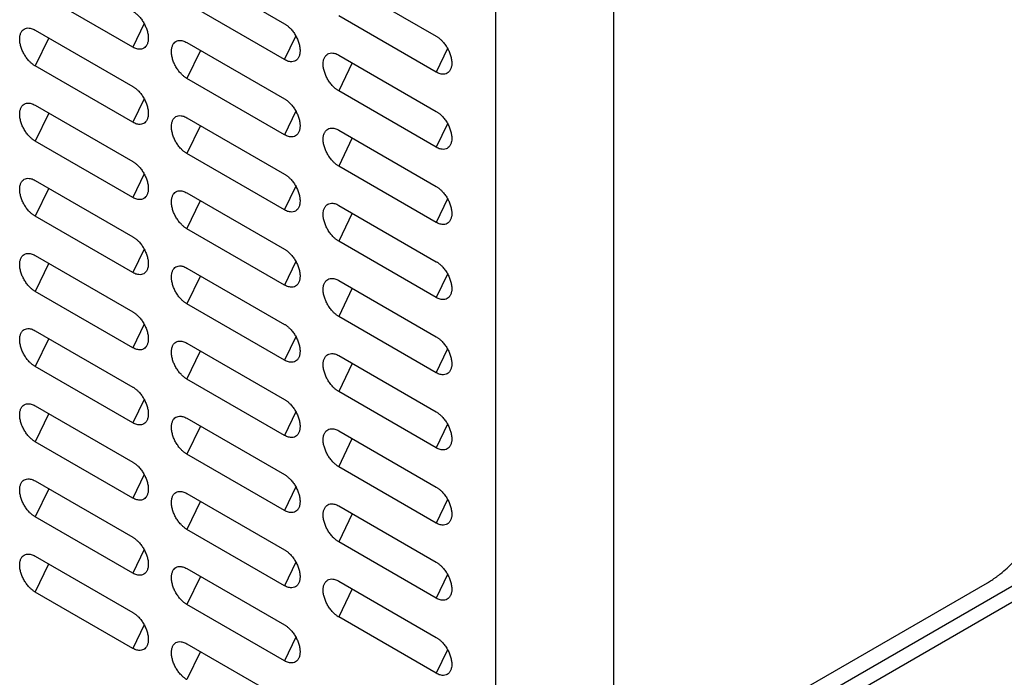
# Model space of a CAD drawing. Header units: millimetres. Extents: x 185.5 to 214.8, y 173.6 to 227.8.
# Tile 6 of 16: x 195.3 to 204.9, y 198.9 to 205.3. Entities that reach past the tile are written whole.
import ezdxf

# ---------------------------------------------------------------- set-up
doc = ezdxf.new("R2010")
doc.units = ezdxf.units.MM

msp = doc.modelspace()

# ---------------------------------------------------------------- linework, layer by layer
at = {"color": 7, "linetype": 'Continuous', "lineweight": 25}
for p, q in [((199.9575, 198.2312), (199.9575, 209.5425)), ((201.1109, 198.5136), (201.1109, 208.8771)), ((196.9346, 205.827), (197.8892, 205.2761)), ((198.4195, 205.705), (199.3741, 205.1541)), ((196.4043, 205.047), (195.4497, 205.5979)), ((197.8892, 204.9249), (196.9346, 205.4759)), ((199.3741, 204.8029), (198.4195, 205.3538)), ((195.4497, 205.2141), (196.4043, 204.6632)), ((196.9346, 205.0921), (197.8892, 204.5411)), ((198.4195, 204.97), (199.3741, 204.4191)), ((196.4043, 204.312), (195.4497, 204.8629)), ((201.7957, 197.9218), (213.9659, 204.9458)), ((214.0329, 204.8256), (201.8627, 197.8016)), ((197.8892, 204.19), (196.9346, 204.7409)), ((199.3741, 204.0679), (198.4195, 204.6189)), ((195.4497, 204.4791), (196.4043, 203.9282)), ((196.9346, 204.3571), (197.8892, 203.8061)), ((198.4195, 204.235), (199.3741, 203.6841)), ((196.4043, 203.577), (195.4497, 204.128)), ((197.8892, 203.455), (196.9346, 204.0059)), ((199.3741, 203.333), (198.4195, 203.8839)), ((195.4497, 203.7442), (196.4043, 203.1932)), ((196.9346, 203.6221), (197.8892, 203.0712)), ((198.4195, 203.5001), (199.3741, 202.9491)), ((196.4043, 202.8421), (195.4497, 203.393)), ((197.8892, 202.72), (196.9346, 203.271)), ((199.3741, 202.598), (198.4195, 203.1489)), ((195.4497, 203.0092), (196.4043, 202.4582)), ((196.9346, 202.8871), (197.8892, 202.3362)), ((198.4195, 202.7651), (199.3741, 202.2142)), ((196.4043, 202.1071), (195.4497, 202.658)), ((197.8892, 201.985), (196.9346, 202.536)), ((199.3741, 201.863), (198.4195, 202.4139)), ((195.4497, 202.2742), (196.4043, 201.7233)), ((196.9346, 202.1522), (197.8892, 201.6012)), ((198.4195, 202.0301), (199.3741, 201.4792)), ((196.4043, 201.3721), (195.4497, 201.923)), ((197.8892, 201.2501), (196.9346, 201.801)), ((199.3741, 201.128), (198.4195, 201.679)), ((195.4497, 201.5392), (196.4043, 200.9883)), ((196.9346, 201.4172), (197.8892, 200.8662)), ((198.4195, 201.2951), (199.3741, 200.7442)), ((196.4043, 200.6371), (195.4497, 201.1881)), ((197.8892, 200.5151), (196.9346, 201.066)), ((199.3741, 200.393), (198.4195, 200.944)), ((195.4497, 200.8042), (196.4043, 200.2533)), ((196.9346, 200.6822), (197.8892, 200.1313)), ((198.4195, 200.5602), (199.3741, 200.0092)), ((196.4043, 199.9021), (195.4497, 200.4531)), ((197.8892, 199.7801), (196.9346, 200.331)), ((199.3741, 199.6581), (198.4195, 200.209)), ((195.4497, 200.0693), (196.4043, 199.5183)), ((196.9346, 199.9472), (197.8892, 199.3963)), ((198.4195, 199.8252), (199.3741, 199.2742)), ((201.8171, 198.1056), (204.7677, 199.8086)), ((196.4043, 199.1672), (195.4497, 199.7181)), ((197.8892, 199.0451), (196.9346, 199.5961)), ((199.3741, 198.9231), (198.4195, 199.474)), ((196.9346, 199.2122), (197.8892, 198.6613))]:
    msp.add_line(p, q, dxfattribs=at)
at = {"color": 8, "linetype": 'Continuous', "lineweight": 25}
for p, q in [((196.5149, 205.2775), (196.4043, 205.047)), ((197.8892, 204.9249), (197.9998, 205.1554)), ((195.5817, 205.1379), (195.4497, 204.8629)), ((197.0666, 205.0159), (196.9346, 204.7409)), ((199.4847, 205.0334), (199.3741, 204.8029)), ((198.5515, 204.8939), (198.4195, 204.6189)), ((196.5149, 204.5425), (196.4043, 204.312)), ((195.5817, 204.403), (195.4497, 204.128)), ((197.9998, 204.4204), (197.8892, 204.19)), ((199.4847, 204.2984), (199.3741, 204.0679)), ((197.0666, 204.2809), (196.9346, 204.0059)), ((198.5515, 204.1589), (198.4195, 203.8839)), ((196.5149, 203.8075), (196.4043, 203.577)), ((195.5817, 203.668), (195.4497, 203.393)), ((197.8892, 203.455), (197.9998, 203.6855)), ((196.9346, 203.271), (197.0666, 203.5459)), ((199.4847, 203.5634), (199.3741, 203.333)), ((198.5515, 203.4239), (198.4195, 203.1489)), ((196.5149, 203.0725), (196.4043, 202.8421)), ((197.9998, 202.9505), (197.8892, 202.72)), ((195.5817, 202.933), (195.4497, 202.658)), ((197.0666, 202.811), (196.9346, 202.536)), ((199.4847, 202.8284), (199.3741, 202.598)), ((198.5515, 202.6889), (198.4195, 202.4139)), ((196.5149, 202.3375), (196.4043, 202.1071)), ((195.5817, 202.198), (195.4497, 201.923)), ((197.9998, 202.2155), (197.8892, 201.985)), ((196.9346, 201.801), (197.0666, 202.076)), ((199.3741, 201.863), (199.4847, 202.0935)), ((198.5515, 201.9539), (198.4195, 201.679)), ((196.5149, 201.6026), (196.4043, 201.3721)), ((195.5817, 201.463), (195.4497, 201.1881)), ((197.9998, 201.4805), (197.8892, 201.2501)), ((197.0666, 201.341), (196.9346, 201.066)), ((199.4847, 201.3585), (199.3741, 201.128)), ((198.4195, 200.944), (198.5515, 201.219)), ((196.5149, 200.8676), (196.4043, 200.6371)), ((195.5817, 200.7281), (195.4497, 200.4531)), ((197.9998, 200.7455), (197.8892, 200.5151)), ((199.4847, 200.6235), (199.3741, 200.393)), ((197.0666, 200.606), (196.9346, 200.331)), ((198.5515, 200.484), (198.4195, 200.209)), ((196.5149, 200.1326), (196.4043, 199.9021)), ((195.4497, 199.7181), (195.5817, 199.9931)), ((197.9998, 200.0106), (197.8892, 199.7801)), ((197.0666, 199.871), (196.9346, 199.5961)), ((199.4847, 199.8885), (199.3741, 199.6581)), ((198.5515, 199.749), (198.4195, 199.474)), ((196.5149, 199.3976), (196.4043, 199.1672)), ((197.9998, 199.2756), (197.8892, 199.0451)), ((197.0666, 199.1361), (196.9346, 198.8611)), ((199.4847, 199.1536), (199.3741, 198.9231))]:
    msp.add_line(p, q, dxfattribs=at)
at = {"color": 7, "linetype": 'Continuous', "lineweight": 25}
for points, knots in [([(196.4043, 205.3981), (196.4076, 205.3962), (196.4142, 205.3922), (196.424, 205.3853), (196.4337, 205.3778), (196.4434, 205.3696), (196.453, 205.3606), (196.4686, 205.3448), (196.4893, 205.3203), (196.5125, 205.2851), (196.5314, 205.2474), (196.5454, 205.2087), (196.5543, 205.1704), (196.5573, 205.1343), (196.5543, 205.1016), (196.5454, 205.0736), (196.5314, 205.0509), (196.5125, 205.0352), (196.4893, 205.0267), (196.4657, 205.0259), (196.4436, 205.03), (196.4241, 205.0365), (196.4109, 205.0435), (196.4043, 205.047)], [0, 0, 0, 0, 0.020785, 0.041484, 0.062188, 0.082986, 0.103967, 0.125218, 0.188106, 0.250083, 0.312031, 0.37502, 0.437957, 0.500032, 0.56203, 0.625044, 0.687956, 0.749982, 0.811881, 0.874846, 0.917024, 0.958504, 1, 1, 1, 1]), ([(197.8892, 205.2761), (197.8925, 205.2741), (197.8991, 205.2701), (197.9089, 205.2633), (197.9187, 205.2558), (197.9283, 205.2475), (197.9379, 205.2386), (197.9536, 205.2228), (197.9743, 205.1982), (197.9974, 205.163), (198.0163, 205.1254), (198.0303, 205.0866), (198.0392, 205.0483), (198.0422, 205.0122), (198.0392, 204.9795), (198.0303, 204.9515), (198.0163, 204.9289), (197.9974, 204.9131), (197.9743, 204.9046), (197.9506, 204.9039), (197.9285, 204.9079), (197.909, 204.9144), (197.8958, 204.9214), (197.8892, 204.9249)], [0, 0, 0, 0, 0.020785, 0.041484, 0.062188, 0.082986, 0.103967, 0.125218, 0.188106, 0.250083, 0.312031, 0.37502, 0.437957, 0.500032, 0.56203, 0.625044, 0.687956, 0.749982, 0.811881, 0.874847, 0.917025, 0.958504, 1, 1, 1, 1]), ([(195.4497, 204.8629), (195.4464, 204.8649), (195.4398, 204.8689), (195.4299, 204.8758), (195.4202, 204.8833), (195.4105, 204.8915), (195.4009, 204.9005), (195.3853, 204.9163), (195.3646, 204.9408), (195.3415, 204.976), (195.3225, 205.0137), (195.3085, 205.0524), (195.2996, 205.0907), (195.2967, 205.1268), (195.2996, 205.1595), (195.3085, 205.1875), (195.3225, 205.2101), (195.3415, 205.2259), (195.3646, 205.2344), (195.3882, 205.2352), (195.4103, 205.2311), (195.4299, 205.2246), (195.4431, 205.2176), (195.4497, 205.2141)], [0, 0, 0, 0, 0.020785, 0.041484, 0.062188, 0.082986, 0.103968, 0.125218, 0.188106, 0.250083, 0.312031, 0.37502, 0.437957, 0.500032, 0.562029, 0.625044, 0.687956, 0.749981, 0.811881, 0.874846, 0.917024, 0.958504, 1, 1, 1, 1]), ([(199.3741, 205.1541), (199.3774, 205.1521), (199.384, 205.1481), (199.3938, 205.1412), (199.4036, 205.1337), (199.4133, 205.1255), (199.4228, 205.1166), (199.4385, 205.1007), (199.4592, 205.0762), (199.4823, 205.041), (199.5013, 205.0034), (199.5152, 204.9646), (199.5242, 204.9263), (199.5271, 204.8902), (199.5242, 204.8575), (199.5153, 204.8295), (199.5013, 204.8069), (199.4823, 204.7911), (199.4592, 204.7826), (199.4355, 204.7819), (199.4134, 204.7859), (199.3939, 204.7924), (199.3807, 204.7994), (199.3741, 204.8029)], [0, 0, 0, 0, 0.020785, 0.041484, 0.062187, 0.082985, 0.103966, 0.125217, 0.188105, 0.250083, 0.312031, 0.37502, 0.437957, 0.500032, 0.56203, 0.625044, 0.687956, 0.749982, 0.811881, 0.874847, 0.917025, 0.958504, 1, 1, 1, 1]), ([(196.9346, 204.7409), (196.9313, 204.7429), (196.9247, 204.7469), (196.9149, 204.7537), (196.9051, 204.7613), (196.8954, 204.7695), (196.8859, 204.7784), (196.8702, 204.7943), (196.8495, 204.8188), (196.8264, 204.854), (196.8074, 204.8916), (196.7935, 204.9304), (196.7845, 204.9687), (196.7816, 205.0048), (196.7845, 205.0375), (196.7934, 205.0655), (196.8074, 205.0881), (196.8264, 205.1039), (196.8495, 205.1124), (196.8732, 205.1131), (196.8953, 205.1091), (196.9148, 205.1026), (196.928, 205.0956), (196.9346, 205.0921)], [0, 0, 0, 0, 0.020785, 0.041484, 0.062188, 0.082986, 0.103967, 0.125218, 0.188106, 0.250083, 0.312031, 0.37502, 0.437957, 0.500032, 0.56203, 0.625044, 0.687956, 0.749982, 0.811881, 0.874846, 0.917024, 0.958504, 1, 1, 1, 1]), ([(198.4195, 204.6189), (198.4162, 204.6209), (198.4096, 204.6248), (198.3998, 204.6317), (198.39, 204.6392), (198.3804, 204.6474), (198.3708, 204.6564), (198.3551, 204.6722), (198.3344, 204.6967), (198.3113, 204.7319), (198.2924, 204.7696), (198.2784, 204.8084), (198.2695, 204.8467), (198.2665, 204.8827), (198.2695, 204.9154), (198.2784, 204.9434), (198.2924, 204.9661), (198.3113, 204.9818), (198.3344, 204.9904), (198.3581, 204.9911), (198.3802, 204.9871), (198.3997, 204.9805), (198.4129, 204.9735), (198.4195, 204.97)], [0, 0, 0, 0, 0.0207847, 0.0414839, 0.0621876, 0.0829856, 0.1039668, 0.1252175, 0.1881055, 0.2500826, 0.312031, 0.37502, 0.437957, 0.5000321, 0.5620297, 0.6250443, 0.6879557, 0.7499817, 0.8118814, 0.8748468, 0.9170248, 0.9585041, 1, 1, 1, 1]), ([(196.4043, 204.6632), (196.4076, 204.6612), (196.4142, 204.6572), (196.424, 204.6503), (196.4337, 204.6428), (196.4434, 204.6346), (196.453, 204.6257), (196.4686, 204.6098), (196.4893, 204.5853), (196.5125, 204.5501), (196.5314, 204.5125), (196.5454, 204.4737), (196.5543, 204.4354), (196.5573, 204.3993), (196.5543, 204.3666), (196.5454, 204.3386), (196.5314, 204.316), (196.5125, 204.3002), (196.4893, 204.2917), (196.4657, 204.291), (196.4436, 204.295), (196.4241, 204.3015), (196.4109, 204.3085), (196.4043, 204.312)], [0, 0, 0, 0, 0.020785, 0.041484, 0.062188, 0.082986, 0.103967, 0.125218, 0.188106, 0.250083, 0.312031, 0.37502, 0.437957, 0.500032, 0.56203, 0.625044, 0.687956, 0.749982, 0.811881, 0.874846, 0.917024, 0.958504, 1, 1, 1, 1]), ([(195.4497, 204.128), (195.4464, 204.13), (195.4398, 204.1339), (195.4299, 204.1408), (195.4202, 204.1483), (195.4105, 204.1566), (195.4009, 204.1655), (195.3853, 204.1813), (195.3646, 204.2058), (195.3415, 204.241), (195.3225, 204.2787), (195.3085, 204.3175), (195.2996, 204.3558), (195.2967, 204.3918), (195.2996, 204.4245), (195.3085, 204.4525), (195.3225, 204.4752), (195.3415, 204.4909), (195.3646, 204.4995), (195.3882, 204.5002), (195.4103, 204.4962), (195.4299, 204.4896), (195.4431, 204.4826), (195.4497, 204.4791)], [0, 0, 0, 0, 0.020785, 0.041484, 0.062188, 0.082986, 0.103968, 0.125218, 0.188106, 0.250083, 0.312031, 0.37502, 0.437957, 0.500032, 0.562029, 0.625044, 0.687956, 0.749981, 0.811881, 0.874846, 0.917024, 0.958504, 1, 1, 1, 1]), ([(197.8892, 204.5411), (197.8925, 204.5391), (197.8991, 204.5352), (197.9089, 204.5283), (197.9187, 204.5208), (197.9283, 204.5125), (197.9379, 204.5036), (197.9536, 204.4878), (197.9743, 204.4633), (197.9974, 204.4281), (198.0163, 204.3904), (198.0303, 204.3516), (198.0392, 204.3133), (198.0422, 204.2773), (198.0392, 204.2446), (198.0303, 204.2166), (198.0163, 204.1939), (197.9974, 204.1782), (197.9743, 204.1696), (197.9506, 204.1689), (197.9285, 204.1729), (197.909, 204.1795), (197.8958, 204.1865), (197.8892, 204.19)], [0, 0, 0, 0, 0.020785, 0.041484, 0.062188, 0.082986, 0.103967, 0.125218, 0.188106, 0.250083, 0.312031, 0.37502, 0.437957, 0.500032, 0.56203, 0.625044, 0.687956, 0.749982, 0.811881, 0.874847, 0.917025, 0.958504, 1, 1, 1, 1]), ([(199.3741, 204.4191), (199.3774, 204.4171), (199.384, 204.4131), (199.3938, 204.4063), (199.4036, 204.3987), (199.4133, 204.3905), (199.4228, 204.3816), (199.4385, 204.3657), (199.4592, 204.3412), (199.4823, 204.306), (199.5013, 204.2684), (199.5152, 204.2296), (199.5242, 204.1913), (199.5271, 204.1552), (199.5242, 204.1225), (199.5153, 204.0945), (199.5013, 204.0719), (199.4823, 204.0561), (199.4592, 204.0476), (199.4355, 204.0469), (199.4134, 204.0509), (199.3939, 204.0574), (199.3807, 204.0644), (199.3741, 204.0679)], [0, 0, 0, 0, 0.020785, 0.041484, 0.062187, 0.082985, 0.103966, 0.125217, 0.188105, 0.250083, 0.312031, 0.37502, 0.437957, 0.500032, 0.56203, 0.625044, 0.687956, 0.749982, 0.811881, 0.874847, 0.917025, 0.958504, 1, 1, 1, 1]), ([(196.9346, 204.0059), (196.9313, 204.0079), (196.9247, 204.0119), (196.9149, 204.0188), (196.9051, 204.0263), (196.8954, 204.0345), (196.8859, 204.0434), (196.8702, 204.0593), (196.8495, 204.0838), (196.8264, 204.119), (196.8074, 204.1566), (196.7935, 204.1954), (196.7845, 204.2337), (196.7816, 204.2698), (196.7845, 204.3025), (196.7934, 204.3305), (196.8074, 204.3531), (196.8264, 204.3689), (196.8495, 204.3774), (196.8732, 204.3781), (196.8953, 204.3741), (196.9148, 204.3676), (196.928, 204.3606), (196.9346, 204.3571)], [0, 0, 0, 0, 0.020785, 0.041484, 0.062188, 0.082986, 0.103967, 0.125218, 0.188106, 0.250083, 0.312031, 0.37502, 0.437957, 0.500032, 0.56203, 0.625044, 0.687956, 0.749982, 0.811881, 0.874846, 0.917024, 0.958504, 1, 1, 1, 1]), ([(198.4195, 203.8839), (198.4162, 203.8859), (198.4096, 203.8898), (198.3998, 203.8967), (198.39, 203.9042), (198.3804, 203.9125), (198.3708, 203.9214), (198.3551, 203.9372), (198.3344, 203.9618), (198.3113, 203.997), (198.2924, 204.0346), (198.2784, 204.0734), (198.2695, 204.1117), (198.2665, 204.1478), (198.2695, 204.1805), (198.2784, 204.2085), (198.2924, 204.2311), (198.3113, 204.2469), (198.3344, 204.2554), (198.3581, 204.2561), (198.3802, 204.2521), (198.3997, 204.2456), (198.4129, 204.2386), (198.4195, 204.235)], [0, 0, 0, 0, 0.020785, 0.041484, 0.062188, 0.082986, 0.103967, 0.125218, 0.188106, 0.250083, 0.312031, 0.37502, 0.437957, 0.500032, 0.56203, 0.625044, 0.687956, 0.749982, 0.811881, 0.874847, 0.917025, 0.958504, 1, 1, 1, 1]), ([(196.4043, 203.9282), (196.4076, 203.9262), (196.4142, 203.9222), (196.424, 203.9154), (196.4337, 203.9078), (196.4434, 203.8996), (196.453, 203.8907), (196.4686, 203.8748), (196.4893, 203.8503), (196.5125, 203.8151), (196.5314, 203.7775), (196.5454, 203.7387), (196.5543, 203.7004), (196.5573, 203.6643), (196.5543, 203.6316), (196.5454, 203.6036), (196.5314, 203.581), (196.5125, 203.5652), (196.4893, 203.5567), (196.4657, 203.556), (196.4436, 203.56), (196.4241, 203.5665), (196.4109, 203.5735), (196.4043, 203.577)], [0, 0, 0, 0, 0.020785, 0.041484, 0.062188, 0.082986, 0.103967, 0.125218, 0.188106, 0.250083, 0.312031, 0.37502, 0.437957, 0.500032, 0.56203, 0.625044, 0.687956, 0.749982, 0.811881, 0.874846, 0.917024, 0.958504, 1, 1, 1, 1]), ([(197.8892, 203.8061), (197.8925, 203.8042), (197.8991, 203.8002), (197.9089, 203.7933), (197.9187, 203.7858), (197.9283, 203.7776), (197.9379, 203.7686), (197.9536, 203.7528), (197.9743, 203.7283), (197.9974, 203.6931), (198.0163, 203.6554), (198.0303, 203.6167), (198.0392, 203.5784), (198.0422, 203.5423), (198.0392, 203.5096), (198.0303, 203.4816), (198.0163, 203.459), (197.9974, 203.4432), (197.9743, 203.4347), (197.9506, 203.4339), (197.9285, 203.438), (197.909, 203.4445), (197.8958, 203.4515), (197.8892, 203.455)], [0, 0, 0, 0, 0.020785, 0.041484, 0.062188, 0.082986, 0.103967, 0.125218, 0.188106, 0.250083, 0.312031, 0.37502, 0.437957, 0.500032, 0.56203, 0.625044, 0.687956, 0.749982, 0.811881, 0.874847, 0.917025, 0.958504, 1, 1, 1, 1]), ([(195.4497, 203.393), (195.4464, 203.395), (195.4398, 203.399), (195.4299, 203.4058), (195.4202, 203.4133), (195.4105, 203.4216), (195.4009, 203.4305), (195.3853, 203.4463), (195.3646, 203.4709), (195.3415, 203.5061), (195.3225, 203.5437), (195.3085, 203.5825), (195.2996, 203.6208), (195.2967, 203.6569), (195.2996, 203.6896), (195.3085, 203.7176), (195.3225, 203.7402), (195.3415, 203.756), (195.3646, 203.7645), (195.3882, 203.7652), (195.4103, 203.7612), (195.4299, 203.7547), (195.4431, 203.7477), (195.4497, 203.7442)], [0, 0, 0, 0, 0.020785, 0.0414844, 0.0621882, 0.0829863, 0.1039676, 0.1252183, 0.1881057, 0.2500828, 0.3120312, 0.3750201, 0.4379572, 0.5000321, 0.5620295, 0.6250442, 0.6879555, 0.7499815, 0.8118812, 0.874846, 0.9170241, 0.9585036, 1, 1, 1, 1]), ([(196.9346, 203.271), (196.9313, 203.2729), (196.9247, 203.2769), (196.9149, 203.2838), (196.9051, 203.2913), (196.8954, 203.2995), (196.8859, 203.3085), (196.8702, 203.3243), (196.8495, 203.3488), (196.8264, 203.384), (196.8074, 203.4217), (196.7935, 203.4604), (196.7845, 203.4987), (196.7816, 203.5348), (196.7845, 203.5675), (196.7934, 203.5955), (196.8074, 203.6182), (196.8264, 203.6339), (196.8495, 203.6424), (196.8732, 203.6432), (196.8953, 203.6391), (196.9148, 203.6326), (196.928, 203.6256), (196.9346, 203.6221)], [0, 0, 0, 0, 0.020785, 0.041484, 0.062188, 0.082986, 0.103967, 0.125218, 0.188106, 0.250083, 0.312031, 0.37502, 0.437957, 0.500032, 0.56203, 0.625044, 0.687956, 0.749982, 0.811881, 0.874846, 0.917024, 0.958504, 1, 1, 1, 1]), ([(199.3741, 203.6841), (199.3774, 203.6821), (199.384, 203.6782), (199.3938, 203.6713), (199.4036, 203.6638), (199.4133, 203.6555), (199.4228, 203.6466), (199.4385, 203.6308), (199.4592, 203.6063), (199.4823, 203.571), (199.5013, 203.5334), (199.5152, 203.4946), (199.5242, 203.4563), (199.5271, 203.4202), (199.5242, 203.3875), (199.5153, 203.3595), (199.5013, 203.3369), (199.4823, 203.3211), (199.4592, 203.3126), (199.4355, 203.3119), (199.4134, 203.3159), (199.3939, 203.3224), (199.3807, 203.3295), (199.3741, 203.333)], [0, 0, 0, 0, 0.020785, 0.041484, 0.062187, 0.082985, 0.103966, 0.125217, 0.188105, 0.250083, 0.312031, 0.37502, 0.437957, 0.500032, 0.56203, 0.625044, 0.687956, 0.749982, 0.811881, 0.874847, 0.917025, 0.958504, 1, 1, 1, 1]), ([(198.4195, 203.1489), (198.4162, 203.1509), (198.4096, 203.1549), (198.3998, 203.1617), (198.39, 203.1693), (198.3804, 203.1775), (198.3708, 203.1864), (198.3551, 203.2023), (198.3344, 203.2268), (198.3113, 203.262), (198.2924, 203.2996), (198.2784, 203.3384), (198.2695, 203.3767), (198.2665, 203.4128), (198.2695, 203.4455), (198.2784, 203.4735), (198.2924, 203.4961), (198.3113, 203.5119), (198.3344, 203.5204), (198.3581, 203.5211), (198.3802, 203.5171), (198.3997, 203.5106), (198.4129, 203.5036), (198.4195, 203.5001)], [0, 0, 0, 0, 0.020785, 0.041484, 0.062188, 0.082986, 0.103967, 0.125218, 0.188106, 0.250083, 0.312031, 0.37502, 0.437957, 0.500032, 0.56203, 0.625044, 0.687956, 0.749982, 0.811881, 0.874847, 0.917025, 0.958504, 1, 1, 1, 1]), ([(196.4043, 203.1932), (196.4076, 203.1912), (196.4142, 203.1873), (196.424, 203.1804), (196.4337, 203.1729), (196.4434, 203.1646), (196.453, 203.1557), (196.4686, 203.1399), (196.4893, 203.1154), (196.5125, 203.0802), (196.5314, 203.0425), (196.5454, 203.0037), (196.5543, 202.9654), (196.5573, 202.9293), (196.5543, 202.8966), (196.5454, 202.8686), (196.5314, 202.846), (196.5125, 202.8302), (196.4893, 202.8217), (196.4657, 202.821), (196.4436, 202.825), (196.4241, 202.8316), (196.4109, 202.8386), (196.4043, 202.8421)], [0, 0, 0, 0, 0.020785, 0.041484, 0.062188, 0.082986, 0.103967, 0.125218, 0.188106, 0.250083, 0.312031, 0.37502, 0.437957, 0.500032, 0.56203, 0.625044, 0.687956, 0.749982, 0.811881, 0.874846, 0.917024, 0.958504, 1, 1, 1, 1]), ([(195.4497, 202.658), (195.4464, 202.66), (195.4398, 202.664), (195.4299, 202.6708), (195.4202, 202.6784), (195.4105, 202.6866), (195.4009, 202.6955), (195.3853, 202.7114), (195.3646, 202.7359), (195.3415, 202.7711), (195.3225, 202.8087), (195.3085, 202.8475), (195.2996, 202.8858), (195.2967, 202.9219), (195.2996, 202.9546), (195.3085, 202.9826), (195.3225, 203.0052), (195.3415, 203.021), (195.3646, 203.0295), (195.3882, 203.0302), (195.4103, 203.0262), (195.4299, 203.0197), (195.4431, 203.0127), (195.4497, 203.0092)], [0, 0, 0, 0, 0.020785, 0.041484, 0.062188, 0.082986, 0.103968, 0.125218, 0.188106, 0.250083, 0.312031, 0.37502, 0.437957, 0.500032, 0.562029, 0.625044, 0.687956, 0.749981, 0.811881, 0.874846, 0.917024, 0.958504, 1, 1, 1, 1]), ([(197.8892, 203.0712), (197.8925, 203.0692), (197.8991, 203.0652), (197.9089, 203.0583), (197.9187, 203.0508), (197.9283, 203.0426), (197.9379, 203.0337), (197.9536, 203.0178), (197.9743, 202.9933), (197.9974, 202.9581), (198.0163, 202.9205), (198.0303, 202.8817), (198.0392, 202.8434), (198.0422, 202.8073), (198.0392, 202.7746), (198.0303, 202.7466), (198.0163, 202.724), (197.9974, 202.7082), (197.9743, 202.6997), (197.9506, 202.699), (197.9285, 202.703), (197.909, 202.7095), (197.8958, 202.7165), (197.8892, 202.72)], [0, 0, 0, 0, 0.0207848, 0.041484, 0.0621876, 0.0829857, 0.1039669, 0.1252176, 0.1881055, 0.2500826, 0.3120311, 0.3750201, 0.4379571, 0.5000321, 0.5620297, 0.6250442, 0.6879557, 0.7499816, 0.8118813, 0.8748467, 0.9170247, 0.958504, 1, 1, 1, 1]), ([(199.3741, 202.9491), (199.3774, 202.9471), (199.384, 202.9432), (199.3938, 202.9363), (199.4036, 202.9288), (199.4133, 202.9206), (199.4228, 202.9116), (199.4385, 202.8958), (199.4592, 202.8713), (199.4823, 202.8361), (199.5013, 202.7984), (199.5152, 202.7596), (199.5242, 202.7214), (199.5271, 202.6853), (199.5242, 202.6526), (199.5153, 202.6246), (199.5013, 202.6019), (199.4823, 202.5862), (199.4592, 202.5776), (199.4355, 202.5769), (199.4134, 202.5809), (199.3939, 202.5875), (199.3807, 202.5945), (199.3741, 202.598)], [0, 0, 0, 0, 0.020785, 0.041484, 0.062187, 0.082985, 0.103966, 0.125217, 0.188105, 0.250083, 0.312031, 0.37502, 0.437957, 0.500032, 0.56203, 0.625044, 0.687956, 0.749982, 0.811881, 0.874847, 0.917025, 0.958504, 1, 1, 1, 1]), ([(196.9346, 202.536), (196.9313, 202.538), (196.9247, 202.5419), (196.9149, 202.5488), (196.9051, 202.5563), (196.8954, 202.5646), (196.8859, 202.5735), (196.8702, 202.5893), (196.8495, 202.6138), (196.8264, 202.649), (196.8074, 202.6867), (196.7935, 202.7255), (196.7845, 202.7638), (196.7816, 202.7999), (196.7845, 202.8325), (196.7934, 202.8605), (196.8074, 202.8832), (196.8264, 202.8989), (196.8495, 202.9075), (196.8732, 202.9082), (196.8953, 202.9042), (196.9148, 202.8976), (196.928, 202.8906), (196.9346, 202.8871)], [0, 0, 0, 0, 0.020785, 0.041484, 0.062188, 0.082986, 0.103967, 0.125218, 0.188106, 0.250083, 0.312031, 0.37502, 0.437957, 0.500032, 0.56203, 0.625044, 0.687956, 0.749982, 0.811881, 0.874846, 0.917024, 0.958504, 1, 1, 1, 1]), ([(198.4195, 202.4139), (198.4162, 202.4159), (198.4096, 202.4199), (198.3998, 202.4268), (198.39, 202.4343), (198.3804, 202.4425), (198.3708, 202.4514), (198.3551, 202.4673), (198.3344, 202.4918), (198.3113, 202.527), (198.2924, 202.5647), (198.2784, 202.6034), (198.2695, 202.6417), (198.2665, 202.6778), (198.2695, 202.7105), (198.2784, 202.7385), (198.2924, 202.7611), (198.3113, 202.7769), (198.3344, 202.7854), (198.3581, 202.7861), (198.3802, 202.7821), (198.3997, 202.7756), (198.4129, 202.7686), (198.4195, 202.7651)], [0, 0, 0, 0, 0.020785, 0.041484, 0.062188, 0.082986, 0.103967, 0.125218, 0.188106, 0.250083, 0.312031, 0.37502, 0.437957, 0.500032, 0.56203, 0.625044, 0.687956, 0.749982, 0.811881, 0.874847, 0.917025, 0.958504, 1, 1, 1, 1]), ([(196.4043, 202.4582), (196.4076, 202.4562), (196.4142, 202.4523), (196.424, 202.4454), (196.4337, 202.4379), (196.4434, 202.4297), (196.453, 202.4207), (196.4686, 202.4049), (196.4893, 202.3804), (196.5125, 202.3452), (196.5314, 202.3075), (196.5454, 202.2687), (196.5543, 202.2305), (196.5573, 202.1944), (196.5543, 202.1617), (196.5454, 202.1337), (196.5314, 202.111), (196.5125, 202.0953), (196.4893, 202.0868), (196.4657, 202.086), (196.4436, 202.0901), (196.4241, 202.0966), (196.4109, 202.1036), (196.4043, 202.1071)], [0, 0, 0, 0, 0.020785, 0.041484, 0.062188, 0.082986, 0.103967, 0.125218, 0.188106, 0.250083, 0.312031, 0.37502, 0.437957, 0.500032, 0.56203, 0.625044, 0.687956, 0.749982, 0.811881, 0.874846, 0.917024, 0.958504, 1, 1, 1, 1]), ([(195.4497, 201.923), (195.4464, 201.925), (195.4398, 201.929), (195.4299, 201.9359), (195.4202, 201.9434), (195.4105, 201.9516), (195.4009, 201.9605), (195.3853, 201.9764), (195.3646, 202.0009), (195.3415, 202.0361), (195.3225, 202.0738), (195.3085, 202.1125), (195.2996, 202.1508), (195.2967, 202.1869), (195.2996, 202.2196), (195.3085, 202.2476), (195.3225, 202.2702), (195.3415, 202.286), (195.3646, 202.2945), (195.3882, 202.2952), (195.4103, 202.2912), (195.4299, 202.2847), (195.4431, 202.2777), (195.4497, 202.2742)], [0, 0, 0, 0, 0.020785, 0.041484, 0.062188, 0.082986, 0.103968, 0.125218, 0.188106, 0.250083, 0.312031, 0.37502, 0.437957, 0.500032, 0.562029, 0.625044, 0.687956, 0.749981, 0.811881, 0.874846, 0.917024, 0.958504, 1, 1, 1, 1]), ([(197.8892, 202.3362), (197.8925, 202.3342), (197.8991, 202.3302), (197.9089, 202.3234), (197.9187, 202.3158), (197.9283, 202.3076), (197.9379, 202.2987), (197.9536, 202.2828), (197.9743, 202.2583), (197.9974, 202.2231), (198.0163, 202.1855), (198.0303, 202.1467), (198.0392, 202.1084), (198.0422, 202.0723), (198.0392, 202.0396), (198.0303, 202.0116), (198.0163, 201.989), (197.9974, 201.9732), (197.9743, 201.9647), (197.9506, 201.964), (197.9285, 201.968), (197.909, 201.9745), (197.8958, 201.9815), (197.8892, 201.985)], [0, 0, 0, 0, 0.020785, 0.041484, 0.062188, 0.082986, 0.103967, 0.125218, 0.188106, 0.250083, 0.312031, 0.37502, 0.437957, 0.500032, 0.56203, 0.625044, 0.687956, 0.749982, 0.811881, 0.874847, 0.917025, 0.958504, 1, 1, 1, 1]), ([(196.9346, 201.801), (196.9313, 201.803), (196.9247, 201.807), (196.9149, 201.8138), (196.9051, 201.8213), (196.8954, 201.8296), (196.8859, 201.8385), (196.8702, 201.8544), (196.8495, 201.8789), (196.8264, 201.9141), (196.8074, 201.9517), (196.7935, 201.9905), (196.7845, 202.0288), (196.7816, 202.0649), (196.7845, 202.0976), (196.7934, 202.1256), (196.8074, 202.1482), (196.8264, 202.164), (196.8495, 202.1725), (196.8732, 202.1732), (196.8953, 202.1692), (196.9148, 202.1627), (196.928, 202.1557), (196.9346, 202.1522)], [0, 0, 0, 0, 0.020785, 0.041484, 0.062188, 0.082986, 0.103967, 0.125218, 0.188106, 0.250083, 0.312031, 0.37502, 0.437957, 0.500032, 0.56203, 0.625044, 0.687956, 0.749982, 0.811881, 0.874846, 0.917024, 0.958504, 1, 1, 1, 1]), ([(199.3741, 202.2142), (199.3774, 202.2122), (199.384, 202.2082), (199.3938, 202.2013), (199.4036, 202.1938), (199.4133, 202.1856), (199.4228, 202.1766), (199.4385, 202.1608), (199.4592, 202.1363), (199.4823, 202.1011), (199.5013, 202.0634), (199.5152, 202.0247), (199.5242, 201.9864), (199.5271, 201.9503), (199.5242, 201.9176), (199.5153, 201.8896), (199.5013, 201.867), (199.4823, 201.8512), (199.4592, 201.8427), (199.4355, 201.8419), (199.4134, 201.846), (199.3939, 201.8525), (199.3807, 201.8595), (199.3741, 201.863)], [0, 0, 0, 0, 0.020785, 0.041484, 0.062187, 0.082985, 0.103966, 0.125217, 0.188105, 0.250083, 0.312031, 0.37502, 0.437957, 0.500032, 0.56203, 0.625044, 0.687956, 0.749982, 0.811881, 0.874847, 0.917025, 0.958504, 1, 1, 1, 1]), ([(198.4195, 201.679), (198.4162, 201.6809), (198.4096, 201.6849), (198.3998, 201.6918), (198.39, 201.6993), (198.3804, 201.7075), (198.3708, 201.7165), (198.3551, 201.7323), (198.3344, 201.7568), (198.3113, 201.792), (198.2924, 201.8297), (198.2784, 201.8684), (198.2695, 201.9067), (198.2665, 201.9428), (198.2695, 201.9755), (198.2784, 202.0035), (198.2924, 202.0262), (198.3113, 202.0419), (198.3344, 202.0504), (198.3581, 202.0512), (198.3802, 202.0471), (198.3997, 202.0406), (198.4129, 202.0336), (198.4195, 202.0301)], [0, 0, 0, 0, 0.020785, 0.041484, 0.062188, 0.082986, 0.103967, 0.125218, 0.188106, 0.250083, 0.312031, 0.37502, 0.437957, 0.500032, 0.56203, 0.625044, 0.687956, 0.749982, 0.811881, 0.874847, 0.917025, 0.958504, 1, 1, 1, 1]), ([(196.4043, 201.7233), (196.4076, 201.7213), (196.4142, 201.7173), (196.424, 201.7104), (196.4337, 201.7029), (196.4434, 201.6947), (196.453, 201.6857), (196.4686, 201.6699), (196.4893, 201.6454), (196.5125, 201.6102), (196.5314, 201.5725), (196.5454, 201.5338), (196.5543, 201.4955), (196.5573, 201.4594), (196.5543, 201.4267), (196.5454, 201.3987), (196.5314, 201.3761), (196.5125, 201.3603), (196.4893, 201.3518), (196.4657, 201.3511), (196.4436, 201.3551), (196.4241, 201.3616), (196.4109, 201.3686), (196.4043, 201.3721)], [0, 0, 0, 0, 0.0207849, 0.0414842, 0.062188, 0.0829861, 0.1039673, 0.125218, 0.1881056, 0.2500827, 0.3120312, 0.3750201, 0.4379572, 0.5000321, 0.5620296, 0.6250442, 0.6879556, 0.7499815, 0.8118812, 0.8748463, 0.9170243, 0.9585038, 1, 1, 1, 1]), ([(197.8892, 201.6012), (197.8925, 201.5992), (197.8991, 201.5953), (197.9089, 201.5884), (197.9187, 201.5809), (197.9283, 201.5726), (197.9379, 201.5637), (197.9536, 201.5479), (197.9743, 201.5234), (197.9974, 201.4882), (198.0163, 201.4505), (198.0303, 201.4117), (198.0392, 201.3734), (198.0422, 201.3373), (198.0392, 201.3047), (198.0303, 201.2767), (198.0163, 201.254), (197.9974, 201.2382), (197.9743, 201.2297), (197.9506, 201.229), (197.9285, 201.233), (197.909, 201.2396), (197.8958, 201.2466), (197.8892, 201.2501)], [0, 0, 0, 0, 0.0207848, 0.041484, 0.0621876, 0.0829857, 0.1039669, 0.1252176, 0.1881055, 0.2500826, 0.3120311, 0.3750201, 0.4379571, 0.5000321, 0.5620297, 0.6250442, 0.6879557, 0.7499816, 0.8118813, 0.8748467, 0.9170247, 0.958504, 1, 1, 1, 1]), ([(195.4497, 201.1881), (195.4464, 201.1901), (195.4398, 201.194), (195.4299, 201.2009), (195.4202, 201.2084), (195.4105, 201.2166), (195.4009, 201.2256), (195.3853, 201.2414), (195.3646, 201.2659), (195.3415, 201.3011), (195.3225, 201.3388), (195.3085, 201.3775), (195.2996, 201.4158), (195.2967, 201.4519), (195.2996, 201.4846), (195.3085, 201.5126), (195.3225, 201.5353), (195.3415, 201.551), (195.3646, 201.5595), (195.3882, 201.5603), (195.4103, 201.5562), (195.4299, 201.5497), (195.4431, 201.5427), (195.4497, 201.5392)], [0, 0, 0, 0, 0.020785, 0.0414844, 0.0621882, 0.0829863, 0.1039676, 0.1252183, 0.1881057, 0.2500828, 0.3120312, 0.3750201, 0.4379572, 0.5000321, 0.5620295, 0.6250442, 0.6879555, 0.7499815, 0.8118812, 0.874846, 0.9170241, 0.9585036, 1, 1, 1, 1]), ([(196.9346, 201.066), (196.9313, 201.068), (196.9247, 201.072), (196.9149, 201.0789), (196.9051, 201.0864), (196.8954, 201.0946), (196.8859, 201.1035), (196.8702, 201.1194), (196.8495, 201.1439), (196.8264, 201.1791), (196.8074, 201.2167), (196.7935, 201.2555), (196.7845, 201.2938), (196.7816, 201.3299), (196.7845, 201.3626), (196.7934, 201.3906), (196.8074, 201.4132), (196.8264, 201.429), (196.8495, 201.4375), (196.8732, 201.4382), (196.8953, 201.4342), (196.9148, 201.4277), (196.928, 201.4207), (196.9346, 201.4172)], [0, 0, 0, 0, 0.020785, 0.041484, 0.062188, 0.082986, 0.103967, 0.125218, 0.188106, 0.250083, 0.312031, 0.37502, 0.437957, 0.500032, 0.56203, 0.625044, 0.687956, 0.749982, 0.811881, 0.874846, 0.917024, 0.958504, 1, 1, 1, 1]), ([(199.3741, 201.4792), (199.3774, 201.4772), (199.384, 201.4732), (199.3938, 201.4663), (199.4036, 201.4588), (199.4133, 201.4506), (199.4228, 201.4417), (199.4385, 201.4258), (199.4592, 201.4013), (199.4823, 201.3661), (199.5013, 201.3285), (199.5152, 201.2897), (199.5242, 201.2514), (199.5271, 201.2153), (199.5242, 201.1826), (199.5153, 201.1546), (199.5013, 201.132), (199.4823, 201.1162), (199.4592, 201.1077), (199.4355, 201.107), (199.4134, 201.111), (199.3939, 201.1175), (199.3807, 201.1245), (199.3741, 201.128)], [0, 0, 0, 0, 0.020785, 0.041484, 0.062187, 0.082985, 0.103966, 0.125217, 0.188105, 0.250083, 0.312031, 0.37502, 0.437957, 0.500032, 0.56203, 0.625044, 0.687956, 0.749982, 0.811881, 0.874847, 0.917025, 0.958504, 1, 1, 1, 1]), ([(198.4195, 200.944), (198.4162, 200.946), (198.4096, 200.9499), (198.3998, 200.9568), (198.39, 200.9643), (198.3804, 200.9726), (198.3708, 200.9815), (198.3551, 200.9973), (198.3344, 201.0218), (198.3113, 201.057), (198.2924, 201.0947), (198.2784, 201.1335), (198.2695, 201.1718), (198.2665, 201.2079), (198.2695, 201.2405), (198.2784, 201.2685), (198.2924, 201.2912), (198.3113, 201.307), (198.3344, 201.3155), (198.3581, 201.3162), (198.3802, 201.3122), (198.3997, 201.3056), (198.4129, 201.2986), (198.4195, 201.2951)], [0, 0, 0, 0, 0.020785, 0.041484, 0.062188, 0.082986, 0.103967, 0.125218, 0.188106, 0.250083, 0.312031, 0.37502, 0.437957, 0.500032, 0.56203, 0.625044, 0.687956, 0.749982, 0.811881, 0.874847, 0.917025, 0.958504, 1, 1, 1, 1]), ([(204.7677, 199.8086), (204.7749, 199.8128), (204.7892, 199.8212), (204.8108, 199.8348), (204.8322, 199.8491), (204.8537, 199.8641), (204.875, 199.8799), (204.9117, 199.9082), (204.9633, 199.9519), (205.0291, 200.0158), (205.0932, 200.0866), (205.1762, 200.1905), (205.2707, 200.3335), (205.3473, 200.4867), (205.3958, 200.6106), (205.425, 200.7015), (205.4474, 200.7905), (205.4612, 200.866), (205.469, 200.9294), (205.473, 200.9814), (205.4735, 201.0149), (205.4738, 201.0316)], [0, 0, 0, 0, 0.019474, 0.038913, 0.058334, 0.077754, 0.097194, 0.116669, 0.178435, 0.240221, 0.304525, 0.368853, 0.500007, 0.63116, 0.695454, 0.759792, 0.821544, 0.883344, 0.92224, 0.961077, 1, 1, 1, 1]), ([(196.4043, 200.9883), (196.4076, 200.9863), (196.4142, 200.9823), (196.424, 200.9755), (196.4337, 200.9679), (196.4434, 200.9597), (196.453, 200.9508), (196.4686, 200.9349), (196.4893, 200.9104), (196.5125, 200.8752), (196.5314, 200.8376), (196.5454, 200.7988), (196.5543, 200.7605), (196.5573, 200.7244), (196.5543, 200.6917), (196.5454, 200.6637), (196.5314, 200.6411), (196.5125, 200.6253), (196.4893, 200.6168), (196.4657, 200.6161), (196.4436, 200.6201), (196.4241, 200.6266), (196.4109, 200.6336), (196.4043, 200.6371)], [0, 0, 0, 0, 0.020785, 0.041484, 0.062188, 0.082986, 0.103967, 0.125218, 0.188106, 0.250083, 0.312031, 0.37502, 0.437957, 0.500032, 0.56203, 0.625044, 0.687956, 0.749982, 0.811881, 0.874846, 0.917024, 0.958504, 1, 1, 1, 1]), ([(195.4497, 200.4531), (195.4464, 200.4551), (195.4398, 200.459), (195.4299, 200.4659), (195.4202, 200.4734), (195.4105, 200.4817), (195.4009, 200.4906), (195.3853, 200.5064), (195.3646, 200.5309), (195.3415, 200.5661), (195.3225, 200.6038), (195.3085, 200.6426), (195.2996, 200.6809), (195.2967, 200.717), (195.2996, 200.7496), (195.3085, 200.7776), (195.3225, 200.8003), (195.3415, 200.8161), (195.3646, 200.8246), (195.3882, 200.8253), (195.4103, 200.8213), (195.4299, 200.8147), (195.4431, 200.8077), (195.4497, 200.8042)], [0, 0, 0, 0, 0.0207851, 0.0414846, 0.0621885, 0.0829866, 0.1039679, 0.1252186, 0.1881058, 0.2500829, 0.3120313, 0.3750202, 0.4379573, 0.5000321, 0.5620294, 0.6250441, 0.6879554, 0.7499814, 0.8118811, 0.8748457, 0.9170238, 0.9585034, 1, 1, 1, 1]), ([(197.8892, 200.8662), (197.8925, 200.8643), (197.8991, 200.8603), (197.9089, 200.8534), (197.9187, 200.8459), (197.9283, 200.8377), (197.9379, 200.8287), (197.9536, 200.8129), (197.9743, 200.7884), (197.9974, 200.7532), (198.0163, 200.7155), (198.0303, 200.6768), (198.0392, 200.6385), (198.0422, 200.6024), (198.0392, 200.5697), (198.0303, 200.5417), (198.0163, 200.519), (197.9974, 200.5033), (197.9743, 200.4948), (197.9506, 200.494), (197.9285, 200.4981), (197.909, 200.5046), (197.8958, 200.5116), (197.8892, 200.5151)], [0, 0, 0, 0, 0.020785, 0.041484, 0.062188, 0.082986, 0.103967, 0.125218, 0.188106, 0.250083, 0.312031, 0.37502, 0.437957, 0.500032, 0.56203, 0.625044, 0.687956, 0.749982, 0.811881, 0.874847, 0.917025, 0.958504, 1, 1, 1, 1]), ([(199.3741, 200.7442), (199.3774, 200.7422), (199.384, 200.7382), (199.3938, 200.7314), (199.4036, 200.7239), (199.4133, 200.7156), (199.4228, 200.7067), (199.4385, 200.6908), (199.4592, 200.6663), (199.4823, 200.6311), (199.5013, 200.5935), (199.5152, 200.5547), (199.5242, 200.5164), (199.5271, 200.4803), (199.5242, 200.4476), (199.5153, 200.4196), (199.5013, 200.397), (199.4823, 200.3812), (199.4592, 200.3727), (199.4355, 200.372), (199.4134, 200.376), (199.3939, 200.3825), (199.3807, 200.3895), (199.3741, 200.393)], [0, 0, 0, 0, 0.020785, 0.041484, 0.062187, 0.082985, 0.103966, 0.125217, 0.188105, 0.250083, 0.312031, 0.37502, 0.437957, 0.500032, 0.56203, 0.625044, 0.687956, 0.749982, 0.811881, 0.874847, 0.917025, 0.958504, 1, 1, 1, 1]), ([(196.9346, 200.331), (196.9313, 200.333), (196.9247, 200.337), (196.9149, 200.3439), (196.9051, 200.3514), (196.8954, 200.3596), (196.8859, 200.3686), (196.8702, 200.3844), (196.8495, 200.4089), (196.8264, 200.4441), (196.8074, 200.4818), (196.7935, 200.5205), (196.7845, 200.5588), (196.7816, 200.5949), (196.7845, 200.6276), (196.7934, 200.6556), (196.8074, 200.6782), (196.8264, 200.694), (196.8495, 200.7025), (196.8732, 200.7033), (196.8953, 200.6992), (196.9148, 200.6927), (196.928, 200.6857), (196.9346, 200.6822)], [0, 0, 0, 0, 0.020785, 0.041484, 0.062188, 0.082986, 0.103967, 0.125218, 0.188106, 0.250083, 0.312031, 0.37502, 0.437957, 0.500032, 0.56203, 0.625044, 0.687956, 0.749982, 0.811881, 0.874846, 0.917024, 0.958504, 1, 1, 1, 1]), ([(198.4195, 200.209), (198.4162, 200.211), (198.4096, 200.215), (198.3998, 200.2218), (198.39, 200.2294), (198.3804, 200.2376), (198.3708, 200.2465), (198.3551, 200.2624), (198.3344, 200.2869), (198.3113, 200.3221), (198.2924, 200.3597), (198.2784, 200.3985), (198.2695, 200.4368), (198.2665, 200.4729), (198.2695, 200.5056), (198.2784, 200.5336), (198.2924, 200.5562), (198.3113, 200.572), (198.3344, 200.5805), (198.3581, 200.5812), (198.3802, 200.5772), (198.3997, 200.5707), (198.4129, 200.5637), (198.4195, 200.5602)], [0, 0, 0, 0, 0.020785, 0.041484, 0.062188, 0.082986, 0.103967, 0.125218, 0.188106, 0.250083, 0.312031, 0.37502, 0.437957, 0.500032, 0.56203, 0.625044, 0.687956, 0.749982, 0.811881, 0.874847, 0.917025, 0.958504, 1, 1, 1, 1]), ([(196.4043, 200.2533), (196.4076, 200.2513), (196.4142, 200.2473), (196.424, 200.2405), (196.4337, 200.233), (196.4434, 200.2247), (196.453, 200.2158), (196.4686, 200.2), (196.4893, 200.1754), (196.5125, 200.1402), (196.5314, 200.1026), (196.5454, 200.0638), (196.5543, 200.0255), (196.5573, 199.9894), (196.5543, 199.9567), (196.5454, 199.9287), (196.5314, 199.9061), (196.5125, 199.8903), (196.4893, 199.8818), (196.4657, 199.8811), (196.4436, 199.8851), (196.4241, 199.8916), (196.4109, 199.8986), (196.4043, 199.9021)], [0, 0, 0, 0, 0.020785, 0.041484, 0.062188, 0.082986, 0.103968, 0.125218, 0.188106, 0.250083, 0.312031, 0.37502, 0.437957, 0.500032, 0.562029, 0.625044, 0.687956, 0.749981, 0.811881, 0.874846, 0.917024, 0.958504, 1, 1, 1, 1]), ([(195.4497, 199.7181), (195.4464, 199.7201), (195.4398, 199.7241), (195.4299, 199.7309), (195.4202, 199.7385), (195.4105, 199.7467), (195.4009, 199.7556), (195.3853, 199.7715), (195.3646, 199.796), (195.3415, 199.8312), (195.3225, 199.8688), (195.3085, 199.9076), (195.2996, 199.9459), (195.2967, 199.982), (195.2996, 200.0147), (195.3085, 200.0427), (195.3225, 200.0653), (195.3415, 200.0811), (195.3646, 200.0896), (195.3882, 200.0903), (195.4103, 200.0863), (195.4299, 200.0798), (195.4431, 200.0728), (195.4497, 200.0693)], [0, 0, 0, 0, 0.0207851, 0.0414846, 0.0621885, 0.0829866, 0.1039679, 0.1252186, 0.1881058, 0.2500829, 0.3120313, 0.3750202, 0.4379573, 0.5000321, 0.5620294, 0.6250441, 0.6879554, 0.7499814, 0.8118811, 0.8748457, 0.9170238, 0.9585034, 1, 1, 1, 1]), ([(197.8892, 200.1313), (197.8925, 200.1293), (197.8991, 200.1253), (197.9089, 200.1184), (197.9187, 200.1109), (197.9283, 200.1027), (197.9379, 200.0938), (197.9536, 200.0779), (197.9743, 200.0534), (197.9974, 200.0182), (198.0163, 199.9805), (198.0303, 199.9418), (198.0392, 199.9035), (198.0422, 199.8674), (198.0392, 199.8347), (198.0303, 199.8067), (198.0163, 199.7841), (197.9974, 199.7683), (197.9743, 199.7598), (197.9506, 199.7591), (197.9285, 199.7631), (197.909, 199.7696), (197.8958, 199.7766), (197.8892, 199.7801)], [0, 0, 0, 0, 0.020785, 0.041484, 0.062188, 0.082986, 0.103967, 0.125218, 0.188106, 0.250083, 0.312031, 0.37502, 0.437957, 0.500032, 0.56203, 0.625044, 0.687956, 0.749982, 0.811881, 0.874847, 0.917025, 0.958504, 1, 1, 1, 1]), ([(196.9346, 199.5961), (196.9313, 199.5981), (196.9247, 199.602), (196.9149, 199.6089), (196.9051, 199.6164), (196.8954, 199.6246), (196.8859, 199.6336), (196.8702, 199.6494), (196.8495, 199.6739), (196.8264, 199.7091), (196.8074, 199.7468), (196.7935, 199.7856), (196.7845, 199.8238), (196.7816, 199.8599), (196.7845, 199.8926), (196.7934, 199.9206), (196.8074, 199.9433), (196.8264, 199.959), (196.8495, 199.9676), (196.8732, 199.9683), (196.8953, 199.9643), (196.9148, 199.9577), (196.928, 199.9507), (196.9346, 199.9472)], [0, 0, 0, 0, 0.020785, 0.041484, 0.062188, 0.082986, 0.103968, 0.125218, 0.188106, 0.250083, 0.312031, 0.37502, 0.437957, 0.500032, 0.56203, 0.625044, 0.687956, 0.749981, 0.811881, 0.874846, 0.917024, 0.958504, 1, 1, 1, 1]), ([(199.3741, 200.0092), (199.3774, 200.0072), (199.384, 200.0033), (199.3938, 199.9964), (199.4036, 199.9889), (199.4133, 199.9806), (199.4228, 199.9717), (199.4385, 199.9559), (199.4592, 199.9314), (199.4823, 199.8962), (199.5013, 199.8585), (199.5152, 199.8197), (199.5242, 199.7814), (199.5271, 199.7454), (199.5242, 199.7127), (199.5153, 199.6847), (199.5013, 199.662), (199.4823, 199.6463), (199.4592, 199.6377), (199.4355, 199.637), (199.4134, 199.641), (199.3939, 199.6476), (199.3807, 199.6546), (199.3741, 199.6581)], [0, 0, 0, 0, 0.0207846, 0.0414837, 0.0621873, 0.0829853, 0.1039664, 0.1252172, 0.1881054, 0.2500825, 0.312031, 0.37502, 0.437957, 0.5000321, 0.5620297, 0.6250443, 0.6879558, 0.7499817, 0.8118815, 0.8748471, 0.9170251, 0.9585043, 1, 1, 1, 1]), ([(198.4195, 199.474), (198.4162, 199.476), (198.4096, 199.48), (198.3998, 199.4869), (198.39, 199.4944), (198.3804, 199.5026), (198.3708, 199.5115), (198.3551, 199.5274), (198.3344, 199.5519), (198.3113, 199.5871), (198.2924, 199.6247), (198.2784, 199.6635), (198.2695, 199.7018), (198.2665, 199.7379), (198.2695, 199.7706), (198.2784, 199.7986), (198.2924, 199.8212), (198.3113, 199.837), (198.3344, 199.8455), (198.3581, 199.8462), (198.3802, 199.8422), (198.3997, 199.8357), (198.4129, 199.8287), (198.4195, 199.8252)], [0, 0, 0, 0, 0.0207847, 0.0414839, 0.0621876, 0.0829856, 0.1039668, 0.1252175, 0.1881055, 0.2500826, 0.312031, 0.37502, 0.437957, 0.5000321, 0.5620297, 0.6250443, 0.6879557, 0.7499817, 0.8118814, 0.8748468, 0.9170248, 0.9585041, 1, 1, 1, 1]), ([(196.4043, 199.5183), (196.4076, 199.5163), (196.4142, 199.5124), (196.424, 199.5055), (196.4337, 199.498), (196.4434, 199.4897), (196.453, 199.4808), (196.4686, 199.465), (196.4893, 199.4405), (196.5125, 199.4053), (196.5314, 199.3676), (196.5454, 199.3288), (196.5543, 199.2905), (196.5573, 199.2545), (196.5543, 199.2218), (196.5454, 199.1938), (196.5314, 199.1711), (196.5125, 199.1554), (196.4893, 199.1468), (196.4657, 199.1461), (196.4436, 199.1501), (196.4241, 199.1567), (196.4109, 199.1637), (196.4043, 199.1672)], [0, 0, 0, 0, 0.020785, 0.041484, 0.062188, 0.082986, 0.103968, 0.125218, 0.188106, 0.250083, 0.312031, 0.37502, 0.437957, 0.500032, 0.562029, 0.625044, 0.687956, 0.749981, 0.811881, 0.874846, 0.917024, 0.958504, 1, 1, 1, 1]), ([(197.8892, 199.3963), (197.8925, 199.3943), (197.8991, 199.3903), (197.9089, 199.3835), (197.9187, 199.3759), (197.9283, 199.3677), (197.9379, 199.3588), (197.9536, 199.3429), (197.9743, 199.3184), (197.9974, 199.2832), (198.0163, 199.2456), (198.0303, 199.2068), (198.0392, 199.1685), (198.0422, 199.1324), (198.0392, 199.0997), (198.0303, 199.0717), (198.0163, 199.0491), (197.9974, 199.0333), (197.9743, 199.0248), (197.9506, 199.0241), (197.9285, 199.0281), (197.909, 199.0346), (197.8958, 199.0416), (197.8892, 199.0451)], [0, 0, 0, 0, 0.0207849, 0.0414842, 0.0621879, 0.082986, 0.1039672, 0.125218, 0.1881056, 0.2500827, 0.3120311, 0.3750201, 0.4379571, 0.5000321, 0.5620296, 0.6250442, 0.6879556, 0.7499816, 0.8118812, 0.8748463, 0.9170244, 0.9585038, 1, 1, 1, 1]), ([(199.3741, 199.2742), (199.3774, 199.2723), (199.384, 199.2683), (199.3938, 199.2614), (199.4036, 199.2539), (199.4133, 199.2457), (199.4228, 199.2367), (199.4385, 199.2209), (199.4592, 199.1964), (199.4823, 199.1612), (199.5013, 199.1235), (199.5152, 199.0848), (199.5242, 199.0465), (199.5271, 199.0104), (199.5242, 198.9777), (199.5153, 198.9497), (199.5013, 198.927), (199.4823, 198.9113), (199.4592, 198.9028), (199.4355, 198.902), (199.4134, 198.9061), (199.3939, 198.9126), (199.3807, 198.9196), (199.3741, 198.9231)], [0, 0, 0, 0, 0.0207846, 0.0414837, 0.0621873, 0.0829853, 0.1039664, 0.1252172, 0.1881054, 0.2500825, 0.312031, 0.37502, 0.437957, 0.5000321, 0.5620297, 0.6250443, 0.6879558, 0.7499817, 0.8118815, 0.8748471, 0.9170251, 0.9585043, 1, 1, 1, 1]), ([(196.9346, 198.8611), (196.9313, 198.8631), (196.9247, 198.867), (196.9149, 198.8739), (196.9051, 198.8814), (196.8954, 198.8897), (196.8859, 198.8986), (196.8702, 198.9144), (196.8495, 198.9389), (196.8264, 198.9742), (196.8074, 199.0118), (196.7935, 199.0506), (196.7845, 199.0889), (196.7816, 199.125), (196.7845, 199.1577), (196.7934, 199.1857), (196.8074, 199.2083), (196.8264, 199.2241), (196.8495, 199.2326), (196.8732, 199.2333), (196.8953, 199.2293), (196.9148, 199.2228), (196.928, 199.2157), (196.9346, 199.2122)], [0, 0, 0, 0, 0.020785, 0.041484, 0.062188, 0.082986, 0.103968, 0.125218, 0.188106, 0.250083, 0.312031, 0.37502, 0.437957, 0.500032, 0.56203, 0.625044, 0.687956, 0.749981, 0.811881, 0.874846, 0.917024, 0.958504, 1, 1, 1, 1])]:
    msp.add_open_spline(points, degree=3, knots=knots, dxfattribs=at)

doc.saveas('drawing.dxf')
